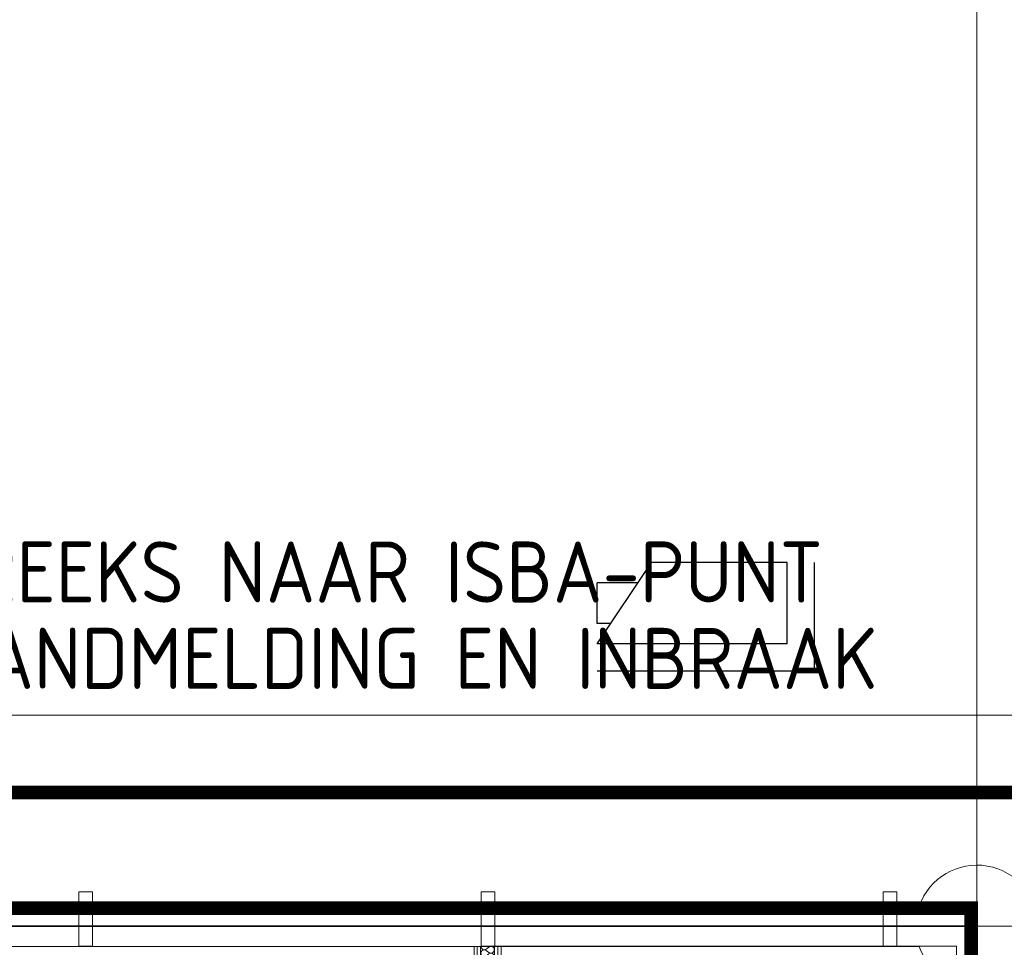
# Model space of a CAD drawing. Header units: millimetres. Extents: x -39149 to 267781, y -2340 to 58540.
# Tile 194 of 244: x 46888 to 50512, y 11622 to 15038. Entities that reach past the tile are written whole.
import ezdxf
from ezdxf.enums import TextEntityAlignment as Align

# ---------------------------------------------------------------- set-up
doc = ezdxf.new("R2010")
doc.units = ezdxf.units.MM
doc.header["$LTSCALE"] = 100
doc.header["$MEASUREMENT"] = 0
for name, pattern in [('B0605', [141, 70, -35, 1, -35]), ('B0703', [93.740001, 62.5, -31.240001]), ('CENTER', [20, 12.5, -2.5, 2.5, -2.5])]:
    doc.linetypes.add(name, pattern=pattern)
for name, color, linetype in [('00  Bestaand', 7, 'Continuous'), ('00  Bestaande kolommen', 7, 'Continuous'), ('22 C Binnenwanden', 7, 'Continuous'), ('22 C Binnenwanden Doorsnede-arcering', 7, 'Continuous'), ('22 C Binnenwanden Laagscheidingslijnen', 7, 'Continuous'), ('45 Plafond', 7, 'Continuous'), ('A Stramien', 7, 'Continuous'), ('AL$1A---_ALGEMEEN--bestaand', 9, 'Continuous'), ('CCTV', 7, 'Continuous'), ('EL6122--_L', 4, 'Continuous'), ('EL6441--_DATACOM', 3, 'Continuous'), ('INDELING', 3, 'Continuous'), ('INDELING--bestaand', 7, 'Continuous')]:
    doc.layers.add(name, color=color, linetype=linetype)
doc.styles.add('GENERATED_STYLE_3', font='swiss.ttf', dxfattribs={"width": 0.96})
doc.styles.add('ISO25', font='ISO', dxfattribs={"height": 225})

# ---------------------------------------------------------------- blocks, each defined once
blk = doc.blocks.new('Slab_119_7', base_point=(34211.5, 612.1))
at = {"layer": '45 Plafond', "color": 8, "linetype": 'Continuous', "lineweight": 0}
blk.add_lwpolyline([(34211.5, 612.1, 0.066229), (50336.5, 5152.1), (50336.5, 11626.8), (48610, 11626.8), (48610, 11625), (43211.5, 11625), (43211.5, 5466.1), (41411.5, 5466.1), (41411.5, 10199.6), (34211.5, 10199.6)], format="xyb", close=True, dxfattribs=at)
blk = doc.blocks.new('Wall_53_7', base_point=(50411.5, 11700))
at = {"layer": '00  Bestaand', "color": 8, "linetype": 'Continuous', "lineweight": 0}
for p, q in [((50199.3, 11775), (43500.1, 11775)), ((43400.1, 11625), (50199.3, 11625))]:
    blk.add_line(p, q, dxfattribs=at)
blk = doc.blocks.new('Wall_237_7', base_point=(50066.5, 11626.8))
at = {"layer": '00  Bestaand', "color": 8, "linetype": 'Continuous', "lineweight": 0}
for p, q in [((50116.5, 11826.8), (50066.5, 11826.8)), ((50066.5, 11826.8), (50066.5, 11626.8)), ((50116.5, 11626.8), (50116.5, 11826.8)), ((50066.5, 11626.8), (50116.5, 11626.8))]:
    blk.add_line(p, q, dxfattribs=at)
blk = doc.blocks.new('Wall_238_7', base_point=(48586.5, 11626.8))
at = {"layer": '00  Bestaand', "color": 8, "linetype": 'Continuous', "lineweight": 0}
for p, q in [((48636.5, 11826.8), (48586.5, 11826.8)), ((48586.5, 11826.8), (48586.5, 11626.8)), ((48636.5, 11626.8), (48636.5, 11826.8)), ((48586.5, 11626.8), (48636.5, 11626.8))]:
    blk.add_line(p, q, dxfattribs=at)
blk = doc.blocks.new('Wall_239_7', base_point=(47106.5, 11626.8))
at = {"layer": '00  Bestaand', "color": 8, "linetype": 'Continuous', "lineweight": 0}
for p, q in [((47156.5, 11826.8), (47106.5, 11826.8)), ((47106.5, 11826.8), (47106.5, 11626.8)), ((47156.5, 11626.8), (47156.5, 11826.8)), ((47106.5, 11626.8), (47156.5, 11626.8))]:
    blk.add_line(p, q, dxfattribs=at)
blk = doc.blocks.new('*X917')
at = {"layer": '22 C Binnenwanden Doorsnede-arcering', "color": 8, "linetype": 'Continuous', "lineweight": 0}
for p, q in [((48605.4, 11615.8), (48615.3, 11623.2)), ((48605.4, 11610.9), (48615.3, 11603.4)), ((48605.4, 11591), (48615.3, 11598.5)), ((48605.4, 11586.1), (48615.3, 11578.7)), ((48605.4, 11566.3), (48615.3, 11573.7)), ((48605.4, 11561.3), (48615.3, 11553.9)), ((48605.4, 11541.5), (48615.3, 11549)), ((48605.4, 11536.6), (48615.3, 11529.1)), ((48605.4, 11516.8), (48615.3, 11524.2)), ((48605.4, 11511.8), (48615.3, 11504.4))]:
    blk.add_line(p, q, dxfattribs=at)
for centre, start, end in [((48598, 11625.7), 183.3074, 306.8699), ((48598, 11601), 53.1301, 306.8699), ((48622.8, 11613.3), 109.5572, 126.8699), ((48622.8, 11613.3), 233.1301, 0), ((48622.8, 11588.6), 0, 126.8699), ((48622.8, 11613.3), 0, 70.4428), ((48598, 11576.2), 53.1301, 306.8699), ((48598, 11551.4), 53.1301, 306.8699), ((48622.8, 11588.6), 233.1301, 0), ((48622.8, 11563.8), 0, 126.8699), ((48622.8, 11563.8), 233.1301, 0), ((48598, 11526.7), 53.1301, 306.8699), ((48622.8, 11539), 0, 126.8699), ((48622.8, 11539), 233.1301, 0), ((48622.8, 11514.3), 0, 126.8699), ((48598, 11501.9), 53.1301, 173.6086), ((48622.8, 11514.3), 233.1301, 242.7078), ((48622.8, 11514.3), 297.2922, 0)]:
    blk.add_arc(centre, 12.4, start, end, dxfattribs=at)
blk = doc.blocks.new('Wall_352_7', base_point=(48610.4, 6900))
at = {"layer": '22 C Binnenwanden', "color": 8, "linetype": 'Continuous', "lineweight": 0}
for p, q in [((48560.4, 11625), (48572.4, 11625)), ((48560.4, 11625), (48560.4, 11503.3)), ((48572.4, 11625), (48584.4, 11625)), ((48584.4, 11625), (48636.4, 11625)), ((48636.4, 11625), (48648.4, 11625)), ((48648.4, 11625), (48660.4, 11625)), ((48660.4, 11503.3), (48660.4, 11625))]:
    blk.add_line(p, q, dxfattribs=at)
at = {"layer": '22 C Binnenwanden Laagscheidingslijnen', "color": 8, "linetype": 'Continuous', "lineweight": 0}
for p, q in [((48572.4, 11625), (48572.4, 11503.3)), ((48584.4, 11625), (48584.4, 11503.3)), ((48636.4, 11503.3), (48636.4, 11625)), ((48648.4, 11503.3), (48648.4, 11625))]:
    blk.add_line(p, q, dxfattribs=at)
at = {"layer": '22 C Binnenwanden', "color": 1, "lineweight": 0}
blk.add_blockref('*X917', (0, 0), dxfattribs=at)
blk = doc.blocks.new('Column_29_7', base_point=(50411.5, 11700))
at = {"layer": '00  Bestaande kolommen', "color": 8, "linetype": 'Continuous', "lineweight": 0}
for start, end in [(0, 160.5288), (289.4712, 0), (199.4712, 250.5288)]:
    blk.add_arc((50411.5, 11700), 225, start, end, dxfattribs=at)
blk = doc.blocks.new('Standard grid marker_7')
at = {"layer": 'A Stramien', "color": 8, "linetype": 'B0605', "lineweight": 0}
for p, q in [((4000, 0), (54000, 0)), ((54000, 0), (58000, 0))]:
    blk.add_line(p, q, dxfattribs=at)
at = {"layer": 'A Stramien', "color": 4, "lineweight": 0, "style": 'GENERATED_STYLE_3'}
blk.add_attdef('AC_MARKERTEXT_1', text='', height=100, dxfattribs=at).set_placement((-139.2, -80), align=Align.BOTTOM_LEFT)
blk = doc.blocks.new('Standard grid marker_18')
at = {"layer": 'A Stramien', "color": 8, "linetype": 'B0605', "lineweight": 0}
blk.add_line((4000, 0), (46394.8, 0), dxfattribs=at)
at = {"layer": 'A Stramien', "color": 4, "lineweight": 0, "style": 'GENERATED_STYLE_3'}
blk.add_attdef('AC_MARKERTEXT_1', text='', height=100, rotation=90, dxfattribs=at).set_placement((-20, -49.7), align=Align.BOTTOM_LEFT)
blk = doc.blocks.new('11002')
at = {"layer": 'AL$1A---_ALGEMEEN--bestaand', "color": 0, "linetype": 'Continuous'}
for p, q in [((-3.5, 4), (4.5, 4)), ((-3.5, 4), (-3.5, 0)), ((-2.5, 3), (-2.5, 0)), ((-2.5, 3), (4.5, 3)), ((4.5, 3), (2.5, 0)), ((4, 2.25), (4.5, 2.25)), ((4.5, 2.25), (4.5, 0.75)), ((3, 0.75), (4.5, 0.75)), ((-2.5, 0), (2.5, 0))]:
    blk.add_line(p, q, dxfattribs=at)

msp = doc.modelspace()

# ---------------------------------------------------------------- linework, layer by layer
at = {"layer": '00  Bestaand', "color": 8, "linetype": 'B0703', "lineweight": 0}
msp.add_line((51324.1, 12477), (43500.1, 12477), dxfattribs=at)
at = {"layer": 'EL6122--_L'}
for p, q in [((43186.5, 11700.3), (50386.5, 11700.3)), ((50386.5, 11700.3), (44017.5, 11700.3)), ((50386.5, 11700.3), (50386.5, 8788)), ((50386.5, 11700.3), (50386.5, 5100.3))]:
    msp.add_line(p, q, dxfattribs=at)
at = {"layer": 'INDELING', "color": 3, "linetype": 'CENTER', "const_width": 50}
msp.add_lwpolyline([(54068, 12192.1), (-3655.8, 12192.1), (-3655.8, 12192.1), (-3655.8, 12192.1)], dxfattribs=at)
at = {"layer": 'INDELING--bestaand', "color": 3, "linetype": 'CENTER', "const_width": 50}
msp.add_lwpolyline([(43309.9, 11766.4), (50390, 11766.4), (50390, 5000.9), (50390, -801.2)], dxfattribs=at)

# ---------------------------------------------------------------- block references
at = {"layer": '00  Bestaand', "color": 251, "lineweight": 0}
for name, p in [('Wall_239_7', (47106.5, 11626.8)), ('Wall_238_7', (48586.5, 11626.8)), ('Wall_237_7', (50066.5, 11626.8))]:
    msp.add_blockref(name, p, dxfattribs=at)
at = {"layer": '00  Bestaand', "color": 1, "lineweight": 0}
msp.add_blockref('Wall_53_7', (50411.5, 11700), dxfattribs=at)
at = {"layer": '00  Bestaande kolommen', "color": 3, "lineweight": 0}
msp.add_blockref('Column_29_7', (50411.5, 11700), dxfattribs=at)
at = {"layer": '22 C Binnenwanden', "color": 1, "lineweight": 0}
msp.add_blockref('Wall_352_7', (48610.4, 6900), dxfattribs=at)
at = {"layer": '45 Plafond', "color": 252, "linetype": 'Continuous', "lineweight": 0}
msp.add_blockref('Slab_119_7', (34211.5, 612.1), dxfattribs=at)
at = {"layer": 'A Stramien', "color": 1, "linetype": 'Continuous', "lineweight": 0, "zscale": 1000, "rotation": 270}
msp.add_blockref('Standard grid marker_18', (50411.5, 48900), dxfattribs=at)
at = {"layer": 'A Stramien', "color": 1, "linetype": 'Continuous', "lineweight": 0, "zscale": 1000}
msp.add_blockref('Standard grid marker_7', (-5988.5, 11700), dxfattribs=at)
at = {"layer": 'CCTV', "linetype": 'Continuous', "xscale": 100, "yscale": 100, "zscale": 100, "rotation": 180}
msp.add_blockref('11002', (49463.4, 13039.7), dxfattribs=at)

# ---------------------------------------------------------------- texts
at = {"layer": 'EL6441--_DATACOM', "linetype": 'Continuous', "style": 'ISO25'}
for s, p in [('RECHTSTREEKS NAAR ISBA-PUNT', (45599, 12891.9)), ('T.B.V. BRANDMELDING EN INBRAAK', (45599, 12573.9))]:
    msp.add_text(s, height=225, dxfattribs=at).set_placement(p)

doc.saveas('drawing.dxf')
